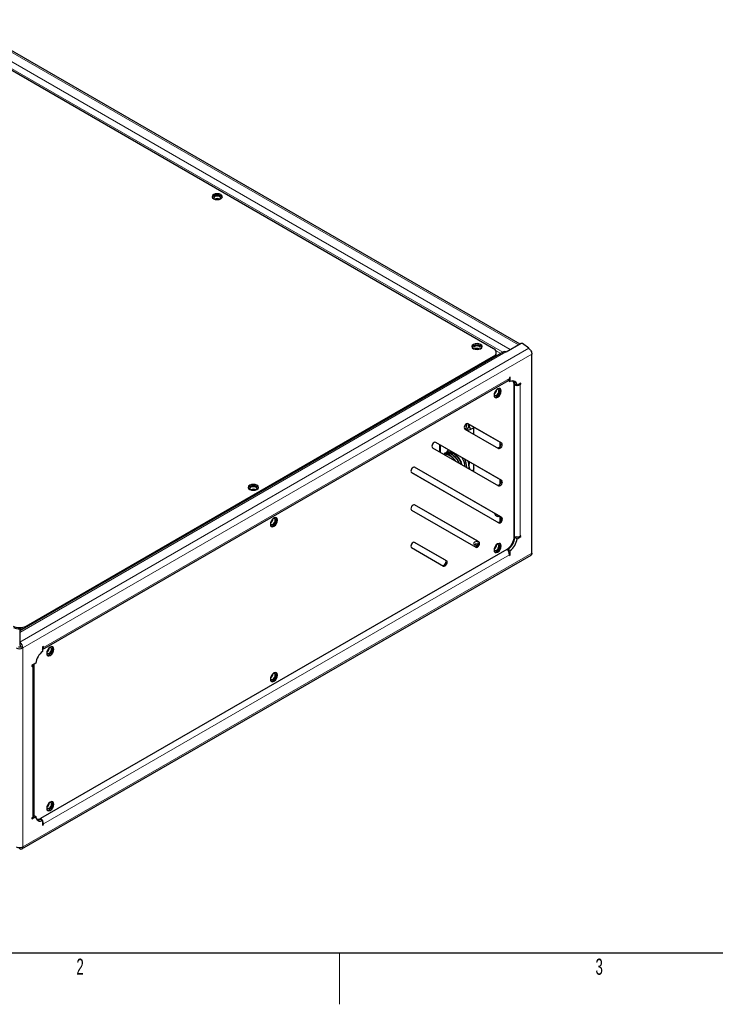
# Model space of a CAD drawing. Header units: millimetres. Extents: x 1 to 419, y 2 to 295.
# Tile 14 of 56: x 77 to 145, y 2 to 99. Entities that reach past the tile are written whole.
import ezdxf

# ---------------------------------------------------------------- set-up
doc = ezdxf.new("R2010")
doc.units = ezdxf.units.MM
doc.styles.add('SLDTEXTSTYLE0', font='TXT', dxfattribs={"width": 0.605})

msp = doc.modelspace()

# ---------------------------------------------------------------- linework, layer by layer
at = {"color": 8, "linetype": 'Continuous', "lineweight": 18}
for p, q in [((69.8189, 98.5254), (124.9733, 66.6855)), ((70.6247, 98.9906), (125.7791, 67.1507)), ((69.6726, 97.9297), (124.2497, 66.423)), ((126.7849, 66.8007), (76.9097, 38.0083)), ((124.9733, 66.6855), (124.9733, 66.6529)), ((125.7791, 67.1181), (125.7791, 67.1507)), ((76.9097, 38.9387), (124.549, 66.4403)), ((127.0943, 66.2281), (77.215, 37.4334)), ((123.3466, 65.9017), (123.3466, 66.0303)), ((123.5434, 66.5942), (124.0448, 66.3047)), ((79.2232, 37.4849), (124.9022, 63.8549)), ((125.3683, 63.2276), (125.428, 63.2873)), ((125.4532, 63.2643), (125.3959, 63.207)), ((125.3959, 63.207), (125.3959, 48.346)), ((125.8769, 63.2921), (125.9511, 63.2492)), ((125.9511, 63.2492), (125.9511, 48.3882)), ((124.0249, 57.5686), (124.138, 57.5033)), ((118.0293, 56.7637), (118.1425, 56.829)), ((123.8086, 49.7418), (115.2616, 54.6759)), ((124.0271, 53.9093), (124.1402, 53.844)), ((124.0423, 50.275), (124.1555, 50.2097)), ((121.7923, 47.8836), (121.9055, 47.8183)), ((123.5313, 47.4326), (123.6145, 47.3845)), ((125.1021, 47.5363), (125.1554, 47.5055)), ((125.2685, 47.7015), (125.2152, 47.7322)), ((77.215, 17.9344), (127.0943, 46.7291)), ((124.6612, 47.0734), (78.9821, 20.7034)), ((124.9022, 46.5714), (79.2232, 20.2015)), ((118.6223, 46.0397), (118.7355, 45.9744)), ((77.5261, 39.5787), (77.5261, 39.4501)), ((77.215, 17.9344), (77.215, 37.4334)), ((79.1489, 37.5278), (79.2232, 37.4849)), ((78.1, 35.7111), (78.1743, 35.6682)), ((78.1743, 20.8072), (78.1743, 35.6682)), ((78.9505, 20.717), (78.9286, 20.6355)), ((78.9611, 20.6252), (78.9821, 20.7034)), ((79.1489, 20.2443), (79.2232, 20.2015))]:
    msp.add_line(p, q, dxfattribs=at)
at = {"color": 7, "linetype": 'Continuous', "lineweight": 25}
for p, q in [((125.9421, 67.2122), (70.8547, 99.0134)), ((123.3466, 66.765), (70.455, 97.2987)), ((96.4978, 81.4236), (96.5172, 81.4114)), ((121.9536, 66.7282), (121.973, 66.716)), ((126.0351, 67.2658), (124.577, 66.4241)), ((124.9733, 66.6855), (125.7791, 67.1507)), ((126.7849, 66.8007), (126.1856, 67.2598)), ((124.319, 66.463), (76.9097, 39.0942)), ((77.5261, 39.5787), (123.3466, 66.0303)), ((123.6102, 66.267), (123.6102, 66.3977)), ((124.577, 66.4241), (124.549, 66.4403)), ((127.0943, 46.7291), (127.0943, 66.2281)), ((124.9765, 63.9835), (124.9022, 63.9407)), ((124.9022, 63.9407), (124.9022, 63.8549)), ((124.9765, 63.5396), (124.9765, 63.9835)), ((79.1489, 37.2865), (124.807, 63.6443)), ((123.6508, 62.7375), (123.6499, 62.7605)), ((124.8011, 63.6409), (124.9765, 63.5396)), ((125.3687, 63.2161), (125.3959, 63.207)), ((125.3691, 48.3296), (125.3691, 63.1906)), ((125.4289, 63.2784), (125.641, 63.1559)), ((126.0254, 63.3778), (125.641, 63.1559)), ((125.9511, 63.3349), (126.0254, 63.2921)), ((125.9511, 63.2492), (126.0254, 63.2921)), ((126.0254, 63.2921), (126.0254, 63.3778)), ((120.538, 58.8894), (123.838, 56.9837)), ((124.0249, 57.5686), (120.8364, 59.4099)), ((124.138, 57.5033), (120.838, 59.409)), ((121.3466, 58.983), (121.0853, 58.8322)), ((121.3805, 59.0957), (121.3466, 58.983)), ((121.4234, 58.3781), (121.4234, 59.0709)), ((117.3702, 57.0606), (123.8402, 53.3243)), ((124.0271, 53.9093), (117.6685, 57.5812)), ((124.1402, 53.844), (117.6702, 57.5802)), ((118.0293, 57.3728), (118.0293, 56.7637)), ((118.1425, 56.829), (118.1425, 57.3075)), ((123.9836, 57.1612), (123.9836, 57.5925)), ((118.0293, 56.7637), (118.0309, 56.6791)), ((118.1526, 56.6088), (118.1425, 56.829)), ((118.5333, 56.4976), (118.5117, 56.4852)), ((118.8025, 56.6395), (118.864, 56.7565)), ((118.864, 56.7565), (118.9402, 56.8468)), ((119.0996, 56.6256), (119.2044, 56.6769)), ((119.2044, 56.6769), (119.1705, 56.6399)), ((119.4311, 56.4906), (119.3519, 56.5363)), ((119.4863, 56.4552), (119.7354, 56.2696)), ((119.511, 56.4445), (119.488, 56.4577)), ((124.0423, 50.275), (115.6038, 55.1481)), ((124.1555, 50.2097), (115.6055, 55.1471)), ((120.9318, 55.2715), (120.9845, 54.9735)), ((121.4234, 55.0847), (121.3543, 54.8461)), ((121.4234, 54.8043), (121.4234, 55.4128)), ((115.3055, 54.6275), (123.8555, 49.6901)), ((121.3543, 54.8461), (121.2796, 54.803)), ((121.4219, 54.7209), (121.4234, 54.8043)), ((123.9836, 53.4992), (123.9836, 53.9344)), ((121.7923, 47.8836), (115.6038, 51.4573)), ((121.9055, 47.8183), (115.6055, 51.4564)), ((115.3055, 50.9367), (121.6055, 47.2987)), ((123.872, 50.3184), (123.9196, 50.3459)), ((123.9836, 49.8468), (123.9836, 50.3089)), ((101.7305, 50.0832), (101.7296, 50.1062)), ((125.3959, 48.346), (125.3691, 48.3549)), ((125.5474, 48.3143), (125.4289, 48.2459)), ((125.641, 48.1234), (126.0254, 48.3453)), ((126.0254, 48.431), (125.9511, 48.3882)), ((125.9511, 48.3882), (126.0254, 48.3453)), ((126.0254, 48.3453), (126.0254, 48.431)), ((118.6223, 46.0397), (115.6038, 47.7829)), ((118.7355, 45.9744), (115.6055, 47.7819)), ((123.6494, 47.5199), (123.6184, 47.5378)), ((123.6508, 47.5499), (123.6499, 47.5729)), ((125.4289, 48.2459), (125.641, 48.1234)), ((77.1197, 17.7238), (127.0149, 46.5277)), ((78.9829, 20.7348), (124.662, 47.1048)), ((115.3055, 47.2623), (118.4355, 45.4548)), ((124.64, 47.0922), (124.6612, 47.0734)), ((124.7644, 47.0949), (124.9765, 46.9725)), ((124.7644, 47.0949), (124.7644, 46.9581)), ((124.9022, 46.5714), (124.9022, 46.4857)), ((124.9022, 46.5714), (124.9765, 46.5286)), ((124.9022, 46.4857), (124.9765, 46.5286)), ((124.9765, 46.5286), (124.9765, 46.9725)), ((76.9097, 39.296), (76.9097, 39.0942)), ((76.9097, 39.0942), (76.9097, 38.9387)), ((76.9097, 38.9387), (76.9097, 38.0083)), ((76.9097, 38.0083), (76.9097, 37.9845)), ((76.9097, 37.9845), (76.9097, 37.7382)), ((77.215, 37.4334), (77.0028, 37.5559)), ((79.2232, 37.5707), (79.1489, 37.5278)), ((79.1489, 37.5278), (79.1489, 37.0839)), ((79.2232, 37.4849), (79.2232, 37.5707)), ((79.8102, 37.4289), (79.8093, 37.4519)), ((78.4844, 35.933), (78.1, 35.7111)), ((78.1, 35.7111), (78.1, 35.6253)), ((78.309, 20.9949), (78.309, 35.8317)), ((78.1, 35.6253), (78.1743, 35.6682)), ((101.7305, 34.8955), (101.7296, 34.9185)), ((79.8102, 22.2412), (79.8093, 22.2642)), ((78.1, 20.6786), (78.4844, 20.9005)), ((78.1743, 20.8072), (78.1, 20.7643)), ((78.1, 20.7643), (78.1, 20.6786)), ((78.309, 21.0017), (78.4844, 20.9005)), ((78.9368, 20.6392), (79.1489, 20.5167)), ((78.9821, 20.7034), (78.9607, 20.7224)), ((79.1489, 20.5167), (79.1489, 20.0729)), ((79.1489, 20.1586), (79.2232, 20.1157)), ((79.1489, 20.0729), (79.2232, 20.1157)), ((79.2232, 20.1157), (79.2232, 20.2015)), ((76.9097, 17.7357), (76.9097, 17.8569)), ((413.5, 7.5), (6.5, 7.5))]:
    msp.add_line(p, q, dxfattribs=at)
at = {"color": 7, "linetype": 'Continuous', "lineweight": 18}
msp.add_line((108.25, 7.5), (108.25, 2.5), dxfattribs=at)
at = {"color": 7, "linetype": 'Continuous', "lineweight": 25, "flags": 128}
for points in [[(95.9109, 81.4604), (96.0731, 81.3978), (96.2644, 81.3759), (96.4558, 81.3978), (96.618, 81.4604), (96.7264, 81.554), (96.7644, 81.6645), (96.7264, 81.775), (96.618, 81.8686), (96.4558, 81.9312), (96.2644, 81.9531), (96.0731, 81.9312), (95.9109, 81.8686), (95.8025, 81.775), (95.7644, 81.6645), (95.8025, 81.554), (95.9109, 81.4604)], [(96.7515, 81.5992), (96.7264, 81.6443), (96.618, 81.738), (96.4558, 81.8005), (96.2644, 81.8225), (96.0731, 81.8005), (95.9109, 81.738), (95.8025, 81.6443), (95.7774, 81.5992)], [(96.528, 81.4192), (96.5693, 81.4609), (96.5944, 81.5338), (96.5693, 81.6068), (96.4978, 81.6686), (96.3907, 81.7099), (96.2644, 81.7244), (96.1381, 81.7099), (96.0311, 81.6686), (95.9595, 81.6068), (95.9344, 81.5338), (95.9595, 81.4609), (96.0009, 81.4192)], [(121.3667, 66.765), (121.5289, 66.7025), (121.7203, 66.6805), (121.9116, 66.7025), (122.0738, 66.765), (122.1822, 66.8587), (122.2203, 66.9691), (122.1822, 67.0796), (122.0738, 67.1733), (121.9116, 67.2358), (121.7203, 67.2578), (121.5289, 67.2358), (121.3667, 67.1733), (121.2583, 67.0796), (121.2203, 66.9691), (121.2583, 66.8587), (121.3667, 66.765)], [(122.2073, 66.9038), (122.1822, 66.949), (122.0738, 67.0426), (121.9116, 67.1052), (121.7203, 67.1271), (121.5289, 67.1052), (121.3667, 67.0426), (121.2583, 66.949), (121.2332, 66.9038)], [(121.9838, 66.7239), (122.0251, 66.7656), (122.0503, 66.8385), (122.0251, 66.9114), (121.9536, 66.9732), (121.8466, 67.0145), (121.7203, 67.029), (121.594, 67.0145), (121.4869, 66.9732), (121.4154, 66.9114), (121.3903, 66.8385), (121.4154, 66.7656), (121.4567, 66.7239)], [(124.0963, 62.6192), (124.0694, 62.7599), (123.9927, 62.8481), (123.878, 62.8703), (123.7427, 62.8233), (123.6074, 62.7141), (123.4927, 62.5594), (123.4161, 62.3827), (123.3892, 62.2109), (123.4161, 62.0702), (123.4927, 61.982), (123.6074, 61.9597), (123.7427, 62.0068), (123.878, 62.116), (123.9927, 62.2707), (124.0694, 62.4474), (124.0963, 62.6192)], [(123.863, 62.6151), (123.8452, 62.7079), (123.7946, 62.7661), (123.7189, 62.7809), (123.662, 62.7659)], [(123.9832, 62.6845), (123.9562, 62.8252), (123.9297, 62.8695)], [(125.4094, 63.3938), (125.3695, 63.3995), (125.341, 63.4022)], [(123.3985, 62.3095), (123.414, 62.2528), (123.4646, 62.1946), (123.5403, 62.1799), (123.6296, 62.2109), (123.7189, 62.283), (123.7946, 62.3851), (123.8452, 62.5017), (123.863, 62.6151)], [(123.4427, 62.0259), (123.4943, 62.0251), (123.6296, 62.0721), (123.7649, 62.1813), (123.8796, 62.336), (123.9562, 62.5127), (123.9832, 62.6845)], [(120.838, 59.409), (120.7692, 59.4224), (120.688, 59.3941), (120.6069, 59.3286), (120.538, 59.2358), (120.4921, 59.1298), (120.4759, 59.0267), (120.4921, 58.9423), (120.538, 58.8894)], [(120.4803, 59.0788), (120.4898, 59.1032), (120.5151, 59.1911)], [(117.6702, 57.5802), (117.6014, 57.5936), (117.5202, 57.5654), (117.439, 57.4999), (117.3702, 57.407), (117.3242, 57.301), (117.3081, 57.198), (117.3242, 57.1135), (117.3702, 57.0606)], [(123.7249, 57.049), (123.7937, 57.0356), (123.8749, 57.0639), (123.9561, 57.1294), (124.0249, 57.2222), (124.0709, 57.3282), (124.087, 57.4313), (124.0709, 57.5157), (124.0249, 57.5686)], [(123.838, 56.9837), (123.9069, 56.9703), (123.988, 56.9985), (124.0692, 57.0641), (124.138, 57.1569), (124.184, 57.2629), (124.2002, 57.366), (124.184, 57.4504), (124.138, 57.5033)], [(119.1827, 56.7068), (119.1071, 56.6596), (119.057, 56.6118)], [(115.6055, 55.1471), (115.5366, 55.1605), (115.4555, 55.1323), (115.3743, 55.0668), (115.3055, 54.9739), (115.2595, 54.8679), (115.2433, 54.7649), (115.2595, 54.6804), (115.3055, 54.6275)], [(120.9318, 55.2715), (120.9251, 55.126), (120.9076, 55.0178)], [(99.4464, 52.9677), (99.6086, 52.9052), (99.8, 52.8832), (99.9913, 52.9052), (100.1535, 52.9677), (100.2619, 53.0614), (100.3, 53.1719), (100.2619, 53.2823), (100.1535, 53.376), (99.9913, 53.4385), (99.8, 53.4605), (99.6086, 53.4385), (99.4464, 53.376), (99.338, 53.2823), (99.3, 53.1719), (99.338, 53.0614), (99.4464, 52.9677)], [(100.287, 53.1065), (100.2619, 53.1517), (100.1535, 53.2453), (99.9913, 53.3079), (99.8, 53.3298), (99.6086, 53.3079), (99.4464, 53.2453), (99.338, 53.1517), (99.3129, 53.1065)], [(100.0333, 53.1759), (99.9262, 53.2172), (99.8, 53.2317), (99.6737, 53.2172), (99.5666, 53.1759), (99.4951, 53.1141), (99.47, 53.0412), (99.4951, 52.9683), (99.5364, 52.9266)], [(100.0635, 52.9266), (100.1048, 52.9683), (100.13, 53.0412), (100.1048, 53.1141), (100.0333, 53.1759)], [(123.7271, 53.3897), (123.7959, 53.3763), (123.8771, 53.4045), (123.9582, 53.47), (124.0271, 53.5628), (124.0731, 53.6689), (124.0892, 53.7719), (124.0731, 53.8563), (124.0271, 53.9093)], [(123.8402, 53.3243), (123.909, 53.311), (123.9902, 53.3392), (124.0714, 53.4047), (124.1402, 53.4975), (124.1862, 53.6035), (124.2023, 53.7066), (124.1862, 53.791), (124.1402, 53.844)], [(115.6055, 51.4564), (115.5366, 51.4697), (115.4555, 51.4415), (115.3743, 51.376), (115.3055, 51.2832), (115.2595, 51.1772), (115.2433, 51.0741), (115.2595, 50.9897), (115.3055, 50.9367)], [(102.176, 49.9648), (102.1491, 50.1055), (102.0724, 50.1937), (101.9577, 50.216), (101.8224, 50.169), (101.6871, 50.0598), (101.5724, 49.9051), (101.4958, 49.7284), (101.4689, 49.5566), (101.4958, 49.4159), (101.5724, 49.3277), (101.6871, 49.3054), (101.8224, 49.3525), (101.9577, 49.4616), (102.0724, 49.6164), (102.1491, 49.7931), (102.176, 49.9648)], [(102.0629, 50.0301), (102.0359, 50.1708), (102.0094, 50.2152)], [(123.9103, 50.3513), (123.8988, 50.3387), (123.8168, 50.3007), (123.7128, 50.3181)], [(123.7423, 49.7554), (123.8111, 49.742), (123.8923, 49.7703), (123.9735, 49.8358), (124.0423, 49.9286), (124.0883, 50.0346), (124.1044, 50.1377), (124.0883, 50.2221), (124.0423, 50.275)], [(123.8555, 49.6901), (123.9243, 49.6767), (124.0055, 49.7049), (124.0866, 49.7705), (124.1555, 49.8633), (124.2014, 49.9693), (124.2176, 50.0724), (124.2014, 50.1568), (124.1555, 50.2097)], [(101.4782, 49.6552), (101.4937, 49.5985), (101.5443, 49.5402), (101.62, 49.5255), (101.7093, 49.5566), (101.7986, 49.6286), (101.8743, 49.7308), (101.9249, 49.8474), (101.9426, 49.9607)], [(101.5224, 49.3716), (101.574, 49.3707), (101.7093, 49.4178), (101.8446, 49.5269), (101.9593, 49.6817), (102.0359, 49.8584), (102.0629, 50.0301)], [(101.9426, 49.9607), (101.9249, 50.0536), (101.8743, 50.1118), (101.7986, 50.1265), (101.7417, 50.1116)], [(115.6055, 47.7819), (115.5366, 47.7953), (115.4555, 47.7671), (115.3743, 47.7016), (115.3055, 47.6087), (115.2595, 47.5027), (115.2433, 47.3997), (115.2595, 47.3152), (115.3055, 47.2623)], [(121.8275, 47.8501), (121.7203, 47.8604), (121.594, 47.8459), (121.4869, 47.8046), (121.4154, 47.7428), (121.3903, 47.6699), (121.4154, 47.597), (121.4869, 47.5352)], [(121.4923, 47.364), (121.5611, 47.3506), (121.6423, 47.3788), (121.7235, 47.4443), (121.7923, 47.5372), (121.8383, 47.6432), (121.8544, 47.7462), (121.8383, 47.8307), (121.7923, 47.8836)], [(121.6055, 47.2987), (121.6743, 47.2853), (121.7555, 47.3135), (121.8366, 47.379), (121.9055, 47.4718), (121.9514, 47.5779), (121.9676, 47.6809), (121.9514, 47.7653), (121.9055, 47.8183)], [(124.0963, 47.4315), (124.0694, 47.5722), (123.9927, 47.6604), (123.878, 47.6827), (123.7427, 47.6357), (123.6074, 47.5265), (123.4927, 47.3718), (123.4161, 47.1951), (123.3892, 47.0233), (123.4161, 46.8826), (123.4927, 46.7944), (123.6074, 46.7721), (123.7427, 46.8191), (123.878, 46.9283), (123.9927, 47.083), (124.0694, 47.2597), (124.0963, 47.4315)], [(123.3985, 47.1219), (123.414, 47.0651), (123.4646, 47.0069), (123.5403, 46.9922), (123.6296, 47.0232), (123.7189, 47.0953), (123.7946, 47.1974), (123.8452, 47.314), (123.863, 47.4274)], [(123.4427, 46.8383), (123.4943, 46.8374), (123.6296, 46.8844), (123.7649, 46.9936), (123.8796, 47.1483), (123.9562, 47.325), (123.9832, 47.4968)], [(123.863, 47.4274), (123.8452, 47.5203), (123.7946, 47.5785), (123.7189, 47.5932), (123.662, 47.5782)], [(123.9832, 47.4968), (123.9562, 47.6375), (123.9297, 47.6818)], [(118.3223, 45.5201), (118.3911, 45.5068), (118.4723, 45.535), (118.5535, 45.6005), (118.6223, 45.6933), (118.6683, 45.7993), (118.6844, 45.9024), (118.6683, 45.9868), (118.6223, 46.0397)], [(118.4355, 45.4548), (118.5043, 45.4414), (118.5855, 45.4697), (118.6666, 45.5352), (118.7355, 45.628), (118.7814, 45.734), (118.7976, 45.8371), (118.7814, 45.9215), (118.7355, 45.9744)], [(80.2557, 37.3105), (80.2288, 37.4512), (80.1521, 37.5394), (80.0374, 37.5617), (79.9021, 37.5147), (79.7668, 37.4055), (79.6521, 37.2508), (79.5755, 37.0741), (79.5486, 36.9023), (79.5755, 36.7616), (79.6521, 36.6734), (79.7668, 36.6511), (79.9021, 36.6981), (80.0374, 36.8073), (80.1521, 36.962), (80.2288, 37.1387), (80.2557, 37.3105)], [(79.5579, 37.0009), (79.5734, 36.9441), (79.624, 36.8859), (79.6997, 36.8712), (79.789, 36.9023), (79.8783, 36.9743), (79.954, 37.0764), (80.0046, 37.193), (80.0223, 37.3064)], [(79.6021, 36.7173), (79.6537, 36.7164), (79.789, 36.7634), (79.9243, 36.8726), (80.039, 37.0273), (80.1156, 37.204), (80.1425, 37.3758)], [(80.0223, 37.3064), (80.0046, 37.3993), (79.954, 37.4575), (79.8783, 37.4722), (79.8214, 37.4573)], [(80.1425, 37.3758), (80.1156, 37.5165), (80.0891, 37.5608)], [(102.176, 34.7772), (102.1491, 34.9179), (102.0724, 35.0061), (101.9577, 35.0284), (101.8224, 34.9813), (101.6871, 34.8721), (101.5724, 34.7174), (101.4958, 34.5407), (101.4689, 34.369), (101.4958, 34.2283), (101.5724, 34.1401), (101.6871, 34.1178), (101.8224, 34.1648), (101.9577, 34.274), (102.0724, 34.4287), (102.1491, 34.6054), (102.176, 34.7772)], [(101.4782, 34.4675), (101.4937, 34.4108), (101.5443, 34.3526), (101.62, 34.3379), (101.7093, 34.3689), (101.7986, 34.441), (101.8743, 34.5431), (101.9249, 34.6597), (101.9426, 34.7731)], [(101.5224, 34.1839), (101.574, 34.1831), (101.7093, 34.2301), (101.8446, 34.3393), (101.9593, 34.494), (102.0359, 34.6707), (102.0629, 34.8425)], [(101.9426, 34.7731), (101.9249, 34.8659), (101.8743, 34.9242), (101.7986, 34.9389), (101.7417, 34.9239)], [(102.0629, 34.8425), (102.0359, 34.9832), (102.0094, 35.0275)], [(80.2557, 22.1228), (80.2288, 22.2635), (80.1521, 22.3518), (80.0374, 22.374), (79.9021, 22.327), (79.7668, 22.2178), (79.6521, 22.0631), (79.5755, 21.8864), (79.5486, 21.7146), (79.5755, 21.5739), (79.6521, 21.4857), (79.7668, 21.4634), (79.9021, 21.5105), (80.0374, 21.6197), (80.1521, 21.7744), (80.2288, 21.9511), (80.2557, 22.1228)], [(80.0223, 22.1188), (80.0046, 22.2116), (79.954, 22.2698), (79.8783, 22.2845), (79.8214, 22.2696)], [(80.1425, 22.1882), (80.1156, 22.3289), (80.0891, 22.3732)], [(79.5579, 21.8132), (79.5734, 21.7565), (79.624, 21.6983), (79.6997, 21.6836), (79.789, 21.7146), (79.8783, 21.7867), (79.954, 21.8888), (80.0046, 22.0054), (80.0223, 22.1188)], [(79.6021, 21.5296), (79.6537, 21.5288), (79.789, 21.5758), (79.9243, 21.685), (80.039, 21.8397), (80.1156, 22.0164), (80.1425, 22.1882)], [(78.7855, 20.6534), (78.8022, 20.63), (78.827, 20.5983)]]:
    msp.add_lwpolyline(points, dxfattribs=at)
at = {"color": 7, "linetype": 'Continuous', "lineweight": 25}
for centre, radius, start, end in [((96.2654, 80.9943), 0.4881, 61.568061, 121.313494), ((121.7212, 66.299), 0.4881, 61.568061, 121.313495), ((123.2072, 66.3977), 0.393, 290.783421, 69.216579), ((125.2712, 66.1885), 0.5795, 120.943174, 137.997219), ((125.9351, 66.9018), 0.2938, 94.56135, 122.079336), ((126.1051, 67.1336), 0.1497, 57.457606, 117.919085), ((123.1775, 66.3057), 0.4344, 299.646107, 354.893404), ((124.4141, 66.2504), 0.2329, 54.602596, 114.086946), ((124.6758, 63.8305), 0.2277, 305.158345, 6.153835), ((123.1629, 62.7508), 0.4881, 298.677073, 358.436812), ((125.2059, 63.1697), 0.4353, 358.178993, 121.810256), ((124.8344, 63.2337), 0.5364, 355.392995, 43.385001), ((124.8701, 63.2503), 0.5595, 2.879379, 38.106514), ((125.6223, 63.9106), 0.7391, 252.161023, 269.352166), ((125.6449, 63.8193), 0.6471, 272.222657, 298.24302), ((119.7268, 59.2763), 0.9902, 334.08697, 7.461119), ((120.2139, 59.3303), 0.7175, 312.160211, 1.997176), ((118.9375, 56.1988), 0.4608, 90.563315, 119.581885), ((118.6102, 55.051), 1.6592, 12.456804, 57.119), ((118.8606, 55.174), 1.675, 2.028871, 32.695321), ((114.9771, 55.1951), 0.4289, 311.496019, 344.957243), ((118.7637, 55.0736), 1.9513, 1.641733, 26.315636), ((119.205, 55.2305), 1.7272, 1.360366, 17.191627), ((99.8, 52.5204), 0.4718, 57.605168, 122.394832), ((123.9723, 50.8334), 0.577, 201.020281, 243.269385), ((101.2426, 50.0965), 0.4881, 298.677074, 358.436812), ((123.8339, 48.3994), 1.5368, 302.605478, 357.394522), ((125.6231, 49.0303), 0.721, 251.630882, 297.061523), ((121.7179, 47.1366), 0.4812, 77.094376, 121.354219), ((121.7181, 47.9834), 0.5043, 242.719798, 274.129613), ((123.1629, 47.5632), 0.4881, 298.677074, 358.436812), ((123.779, 48.4311), 1.6602, 306.405926, 353.594074), ((123.9912, 48.3086), 1.6602, 306.405926, 353.594074), ((124.1822, 46.5345), 0.721, 2.934634, 48.371616), ((76.8897, 40.8069), 1.3833, 242.609672, 297.390328), ((76.8897, 40.7027), 1.4092, 245.38082, 294.61918), ((76.503, 37.3992), 0.7128, 2.753226, 55.210963), ((76.7529, 37.5432), 0.2503, 2.909579, 51.201181), ((76.8897, 38.0612), 0.707, 242.609672, 297.390328), ((76.8897, 37.7742), 0.2459, 242.609672, 297.390328), ((80.1342, 35.7478), 1.6602, 126.405926, 173.594074), ((78.9796, 37.4651), 0.2444, 313.857212, 4.649258), ((79.3223, 37.4422), 0.4881, 298.677074, 358.436812), ((78.0752, 35.8845), 0.2379, 294.610628, 346.884467), ((101.2426, 34.9089), 0.4881, 298.677074, 358.436812), ((79.3223, 22.2545), 0.4881, 298.677074, 358.436812), ((78.0769, 21.0193), 0.2334, 294.664769, 354.015091), ((78.9195, 20.8866), 0.4353, 178.178993, 301.810256), ((78.6783, 21.1763), 0.5363, 256.617502, 304.603682), ((78.6818, 21.1371), 0.5594, 261.89657, 297.116513), ((78.4861, 20.1557), 0.739, 30.651574, 47.842218), ((78.5668, 20.1791), 0.6567, 1.947895, 27.580253), ((76.8897, 18.5622), 0.707, 242.609672, 297.390328), ((77.02, 17.9001), 0.198, 236.145273, 9.967098)]:
    msp.add_arc(centre, radius, start, end, dxfattribs=at)
for points in [[(126.7849, 66.8007), (126.8262, 66.7697), (126.9088, 66.7076), (127.0123, 66.5564), (127.0836, 66.3865), (127.0907, 66.2809), (127.0943, 66.2281)], [(119.7354, 56.2696), (119.8205, 56.1771), (119.9909, 55.9923), (120.1, 55.7552), (120.1546, 55.6366)]]:
    msp.add_open_spline(points, degree=3, dxfattribs=at)
for points, knots in [([(120.9408, 59.3496), (120.9521, 59.2372), (120.9721, 59.0389), (121.0511, 58.8947), (121.0853, 58.8322)], [0, 0, 0, 0, 0.5665309, 1, 1, 1, 1]), ([(121.0853, 58.8322), (120.978, 58.8027), (120.8668, 58.7722), (120.7741, 58.7555), (120.7709, 58.7549)], [0, 0, 0, 0, 0.965307, 1, 1, 1, 1]), ([(119.6104, 55.7669), (119.5671, 55.8293), (119.4629, 55.9792), (119.2626, 56.1735), (119.0302, 56.3391), (118.7968, 56.4357), (118.6024, 56.4684), (118.5025, 56.4389), (118.4657, 56.428)], [0, 0, 0, 0, 0.1343087, 0.3231535, 0.5119983, 0.7008431, 0.8896879, 1, 1, 1, 1]), ([(118.4684, 56.4264), (118.4767, 56.4296), (118.5433, 56.4549), (118.6968, 56.4387), (118.9165, 56.3728), (119.1442, 56.2385), (119.3588, 56.0485), (119.5031, 55.8932), (119.5618, 55.7994), (119.5661, 55.7926)], [0, 0, 0, 0, 0.027137, 0.2186831, 0.4102292, 0.6017752, 0.7933213, 0.9848674, 1, 1, 1, 1]), ([(118.5162, 56.4784), (118.5251, 56.4865), (118.5962, 56.5517), (118.7949, 56.5642), (119.0856, 56.4995), (119.3939, 56.3098), (119.6728, 56.0273), (119.8642, 55.7664), (119.9287, 55.6089), (119.9425, 55.5752)], [0, 0, 0, 0, 0.0262316, 0.210934, 0.3956363, 0.5803387, 0.7650411, 0.9497435, 1, 1, 1, 1]), ([(119.9772, 55.5552), (119.9653, 55.5878), (119.8989, 55.7714), (119.6635, 56.0834), (119.312, 56.4091), (118.9414, 56.5683), (118.6676, 56.5881), (118.5673, 56.5003), (118.5444, 56.4803)], [0, 0, 0, 0, 0.0479612, 0.2695725, 0.4911839, 0.7127952, 0.9344065, 1, 1, 1, 1]), ([(118.6275, 56.5356), (118.6668, 56.5674), (118.7535, 56.6377), (118.8695, 56.6519), (118.9329, 56.6596)], [0, 0, 0, 0, 0.45299499, 1, 1, 1, 1]), ([(118.9329, 56.6596), (119.0257, 56.6486), (119.2106, 56.6266), (119.5103, 56.448), (119.7905, 56.1836), (120.0174, 55.8532), (120.1534, 55.5884), (120.1826, 55.4528), (120.1866, 55.4342)], [0, 0, 0, 0, 0.19667002, 0.39196614, 0.58588835, 0.77843668, 0.96961114, 1, 1, 1, 1]), ([(120.1546, 55.6366), (120.1116, 55.7271), (120.0248, 55.9101), (119.8313, 56.1643), (119.6274, 56.3676), (119.4868, 56.4502), (119.4276, 56.485)], [0, 0, 0, 0, 0.2614545, 0.5287279, 0.8018216, 1, 1, 1, 1]), ([(120.9786, 55.6697), (120.9584, 55.563), (120.9323, 55.4257), (120.9319, 55.2996), (120.9318, 55.2715)], [0, 0, 0, 0, 0.77680959, 1, 1, 1, 1]), ([(127.0943, 46.7291), (127.09, 46.685), (127.0816, 46.5968), (127.0408, 46.5292), (127.0069, 46.5231), (127.0069, 46.5231)], [0, 0, 0, 0, 0.4999489, 0.9998979, 1, 1, 1, 1])]:
    msp.add_open_spline(points, degree=3, knots=knots, dxfattribs=at)

# ---------------------------------------------------------------- texts
at = {"color": 7, "linetype": 'Continuous', "lineweight": 0, "char_height": 1.5875, "attachment_point": 2, "style": 'SLDTEXTSTYLE0'}
for s, insert in [('2', (82.8198, 6.9781)), ('3', (133.6948, 6.9781))]:
    msp.add_mtext(s, dxfattribs=dict(at, insert=insert))

doc.saveas('drawing.dxf')
